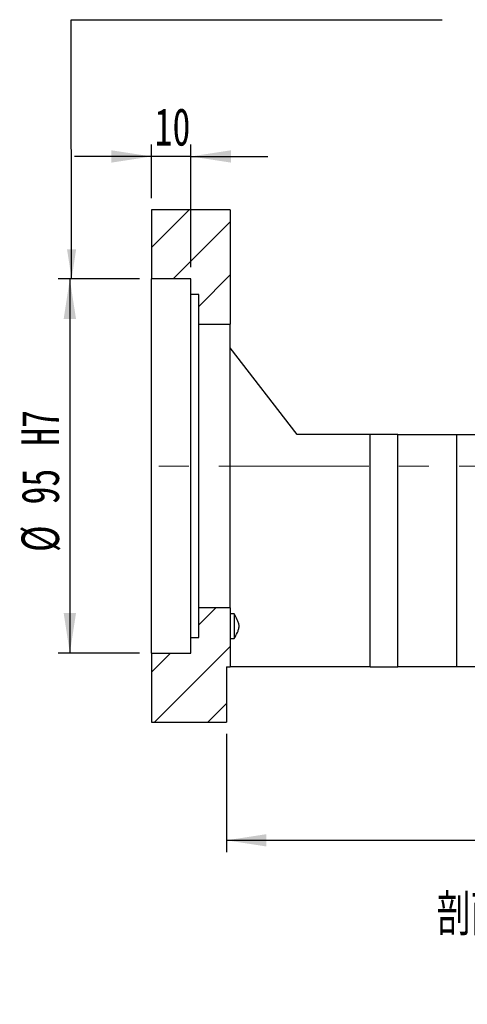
# Model space of a CAD drawing. Header units: millimetres. Extents: x 24 to 285, y 9 to 201.
# Tile 4 of 6: x 187 to 225, y 9 to 92. Entities that reach past the tile are written whole.
import ezdxf

# ---------------------------------------------------------------- set-up
doc = ezdxf.new("R2010")
doc.units = ezdxf.units.MM
doc.linetypes.add('CENTERX2', pattern=[20.32, 12.7, -2.54, 2.54, -2.54])
doc.layers.add('圖層0', color=7, linetype='Continuous')
doc.styles.add('SLDTEXTSTYLE0', font='TXT', dxfattribs={"width": 0.7})
doc.styles.add('SLDTEXTSTYLE4', font='TXT', dxfattribs={"width": 0.75, "bigfont": 'bigfont'})
doc.dimstyles.new('SLDDIMSTYLE3', dxfattribs={"dimtxt": 3.389974, "dimasz": 2.5, "dimexe": 0, "dimexo": 0.0625, "dimgap": 0.847493, "dimtad": 1, "dimlfac": 3, "dimrnd": 1e-09, "dimzin": 12, "dimdsep": 46, "dimtxsty": 'SLDTEXTSTYLE0', "dimsah": 1, "dimcen": 0.09, "dimadec": 0, "dimazin": 3, "dimtfac": 1, "dimtofl": 0, "dimtmove": 0, "dimatfit": 3, "dimfxl": 1, "dimfrac": 2, "dimtolj": 1, "dimtzin": 12, "dimarcsym": 0})
doc.dimstyles.new('SLDDIMSTYLE6', dxfattribs={"dimtxt": 3.389974, "dimasz": 2.5, "dimexe": 0, "dimexo": 0.0625, "dimgap": 0.847493, "dimtad": 1, "dimlfac": 3, "dimrnd": 1e-09, "dimzin": 12, "dimdsep": 46, "dimtxsty": 'SLDTEXTSTYLE0', "dimsah": 1, "dimcen": 0.09, "dimadec": 0, "dimazin": 3, "dimtfac": 1, "dimtmove": 0, "dimatfit": 0, "dimfxl": 1, "dimfrac": 2, "dimtolj": 1, "dimtzin": 12, "dimarcsym": 0})
doc.dimstyles.new('SLDDIMSTYLE7', dxfattribs={"dimtxt": 3.389974, "dimasz": 2.5, "dimexe": 0, "dimexo": 0.0625, "dimgap": 0.847493, "dimtad": 1, "dimlfac": 3, "dimrnd": 1e-09, "dimzin": 12, "dimdsep": 46, "dimtxsty": 'SLDTEXTSTYLE0', "dimsah": 1, "dimcen": 0.09, "dimadec": 0, "dimazin": 3, "dimtfac": 1, "dimtofl": 0, "dimtmove": 0, "dimatfit": 3, "dimfxl": 1, "dimfrac": 2, "dimtolj": 1, "dimarcsym": 0})

# ---------------------------------------------------------------- blocks, each defined once
blk = doc.blocks.new('_D_12')
at = {"layer": '圖層0', "color": 7}
for p, q in [((198.547, 77.012), (198.547, 81.536)), ((201.88, 71.179), (201.88, 81.536)), ((198.547, 80.536), (192.028, 80.536)), ((201.88, 80.536), (198.547, 80.536)), ((201.88, 80.536), (208.399, 80.536))]:
    blk.add_line(p, q, dxfattribs=at)
for points in [[(198.547, 80.536), (195.157, 81.057), (195.157, 80.014)], [(201.88, 80.536), (205.27, 80.014), (205.27, 81.057)]]:
    blk.add_solid(points, dxfattribs=at)
at = {"layer": '圖層0', "color": 7, "insert": (198.813, 84.629), "char_height": 3.175, "attachment_point": 1, "style": 'SLDTEXTSTYLE0'}
blk.add_mtext('10', dxfattribs=at)
blk = doc.blocks.new('_D_13')
at = {"layer": '圖層0', "color": 7}
for p, q in [((197.547, 70.179), (190.642, 70.179)), ((191.642, 70.179), (191.642, 38.512)), ((197.547, 38.512), (190.642, 38.512))]:
    blk.add_line(p, q, dxfattribs=at)
for points in [[(191.642, 70.179), (191.121, 66.789), (192.164, 66.789)], [(191.642, 38.512), (192.164, 41.902), (191.121, 41.902)]]:
    blk.add_solid(points, dxfattribs=at)
at = {"layer": '圖層0', "color": 7, "char_height": 3.175, "attachment_point": 1, "rotation": 90, "style": 'SLDTEXTSTYLE0'}
for s, insert in [('H7', (187.55, 56.06)), ('95', (187.55, 51.093)), ('%%c', (187.55, 47.072))]:
    blk.add_mtext(s, dxfattribs=dict(at, insert=insert))
blk = doc.blocks.new('_D_14')
at = {"layer": '圖層0', "color": 7}
for p, q in [((255.213, 36.345), (255.213, 21.679)), ((204.88, 31.679), (204.88, 21.679)), ((204.88, 22.679), (255.213, 22.679))]:
    blk.add_line(p, q, dxfattribs=at)
for points in [[(204.88, 22.679), (208.27, 22.157), (208.27, 23.2)], [(255.213, 22.679), (251.823, 23.2), (251.823, 22.157)]]:
    blk.add_solid(points, dxfattribs=at)
at = {"layer": '圖層0', "color": 7, "insert": (228.839, 26.772), "char_height": 3.175, "attachment_point": 1, "style": 'SLDTEXTSTYLE0'}
blk.add_mtext('151', dxfattribs=at)

msp = doc.modelspace()

# ---------------------------------------------------------------- hatches: boundary and pattern name
at = {"layer": '圖層0', "linetype": 'Continuous', "lineweight": 18}
h = msp.add_hatch(dxfattribs=at)
h.set_pattern_fill('ANSI31', color=256, style=0)
h.paths.add_polyline_path([(205.2134, 66.3454), (205.2134, 76.0121), (198.5467, 76.0121), (198.5467, 70.1787), (201.8801, 70.1787), (201.8801, 68.8454), (202.5467, 68.8454), (202.5467, 66.3454)], flags=0)
h = msp.add_hatch(dxfattribs=at)
h.set_pattern_fill('ANSI31', color=256, style=0)
h.paths.add_polyline_path([(205.2134, 37.3454), (205.2134, 42.3454), (202.5467, 42.3454), (202.5467, 39.8454), (201.8801, 39.8454), (201.8801, 38.5121), (198.5467, 38.5121), (198.5467, 32.6787), (204.8801, 32.6787), (204.8801, 37.3454)], flags=0)

# ---------------------------------------------------------------- linework, layer by layer
at = {"color": 7, "linetype": 'Continuous', "lineweight": 25}
for p, q in [((198.5467, 76.0121), (198.5467, 70.1787)), ((205.2134, 76.0121), (198.5467, 76.0121)), ((205.2134, 76.0121), (205.2134, 66.3454)), ((201.8801, 70.1787), (198.5467, 70.1787)), ((198.5467, 38.5121), (198.5467, 70.1787)), ((201.8801, 68.8454), (201.8801, 70.1787)), ((202.5467, 68.8454), (201.8801, 68.8454)), ((201.8801, 39.8454), (201.8801, 68.8454)), ((202.5467, 66.3454), (202.5467, 68.8454)), ((202.5467, 66.3454), (205.2134, 66.3454)), ((202.5467, 42.3454), (202.5467, 66.3454)), ((205.2134, 42.3454), (205.2134, 66.3454)), ((210.8801, 57.0121), (205.2134, 64.3454)), ((217.0467, 57.0121), (210.8801, 57.0121)), ((217.0467, 37.3454), (217.0467, 57.0121)), ((219.3801, 57.0121), (217.0467, 57.0121)), ((219.3801, 37.3454), (219.3801, 57.0121)), ((219.3801, 57.0121), (224.3801, 57.0121)), ((224.3801, 37.3454), (224.3801, 57.0121)), ((224.3801, 57.0121), (226.7134, 57.0121)), ((202.5467, 39.8454), (202.5467, 42.3454)), ((205.2134, 42.3454), (202.5467, 42.3454)), ((205.2134, 42.3454), (205.2134, 37.3454)), ((205.5467, 41.8339), (205.2134, 41.8339)), ((205.5467, 41.8339), (205.5467, 39.7511)), ((201.8801, 38.5121), (201.8801, 39.8454)), ((201.8801, 39.8454), (202.5467, 39.8454)), ((205.2134, 39.7511), (205.5467, 39.7511)), ((198.5467, 38.5121), (198.5467, 32.6787)), ((198.5467, 38.5121), (201.8801, 38.5121)), ((204.8801, 37.3454), (204.8801, 32.6787)), ((204.8801, 37.3454), (205.2134, 37.3454)), ((217.0467, 37.3454), (205.2134, 37.3454)), ((217.0467, 37.3454), (219.3801, 37.3454)), ((224.3801, 37.3454), (219.3801, 37.3454)), ((226.7134, 37.3454), (224.3801, 37.3454)), ((198.5467, 32.6787), (204.8801, 32.6787))]:
    msp.add_line(p, q, dxfattribs=at)
msp.add_open_spline([(205.5467, 39.7511), (205.6383, 39.917), (205.7285, 40.0837), (205.8476, 40.3417), (205.8847, 40.4294), (205.927, 40.5645), (205.9388, 40.6101), (205.9551, 40.7036), (205.9594, 40.7514), (205.9587, 40.8455), (205.9537, 40.8922), (205.9364, 40.9851), (205.924, 41.0313), (205.8807, 41.1657), (205.844, 41.2516), (205.7261, 41.5057), (205.6372, 41.6701), (205.5467, 41.8339)], degree=3, knots=[0, 0, 0, 0, 0.25, 0.25, 0.375, 0.375, 0.4375, 0.4375, 0.5, 0.5, 0.5625, 0.5625, 0.625, 0.625, 0.75, 0.75, 1, 1, 1, 1], dxfattribs=at)
at = {"layer": '圖層0', "color": 7}
for p, q in [((191.7957, 70.1787), (191.7443, 92.1063)), ((191.7443, 92.1063), (223.1278, 92.1063))]:
    msp.add_line(p, q, dxfattribs=at)
at = {"layer": '圖層0', "color": 7, "linetype": 'CENTERX2', "lineweight": 18}
msp.add_line((257.5754, 54.3454), (197.8658, 54.3454), dxfattribs=at)
at = {"layer": '圖層0', "color": 7}
msp.add_solid([(191.7957, 70.1787), (192.1745, 72.6796), (191.4052, 72.6778)], dxfattribs=at)

# ---------------------------------------------------------------- texts
at = {"layer": '圖層0', "insert": (231.6374, 18.1391), "char_height": 3.5, "attachment_point": 2, "style": 'SLDTEXTSTYLE4'}
msp.add_mtext('\\M+19655\\M+196CA\\M+19AA4 F-F', dxfattribs=at)

# ---------------------------------------------------------------- dimensions: what is measured, and where the dimension line sits
at = {"layer": '圖層0', "color": 7}
for base, p1, p2, dimstyle, picture, middle in [((198.5467, 80.5358), (201.8801, 70.1787), (198.5467, 76.0121), 'SLDDIMSTYLE6', '_D_12', (200.8005, 80.5358)), ((255.2134, 22.6787), (204.8801, 32.6787), (255.2134, 37.3454), 'SLDDIMSTYLE3', '_D_14', (231.8197, 22.6787))]:
    dim = msp.add_linear_dim(base=base, p1=p1, p2=p2, dimstyle=dimstyle, dxfattribs=at)
    dim.commit()
    dim.dimension.update_dxf_attribs({"geometry": picture, "text_midpoint": middle, "dimtype": 160})
dim = msp.add_linear_dim(base=(191.6424, 38.5121), p1=(198.5467, 70.1787), p2=(198.5467, 38.5121), angle=90, text='%%c<>H7', dimstyle='SLDDIMSTYLE7', dxfattribs=at)
dim.commit()
dim.dimension.update_dxf_attribs({"geometry": '_D_13', "text_midpoint": (191.6424, 54.0477), "dimtype": 160})

doc.saveas('drawing.dxf')
